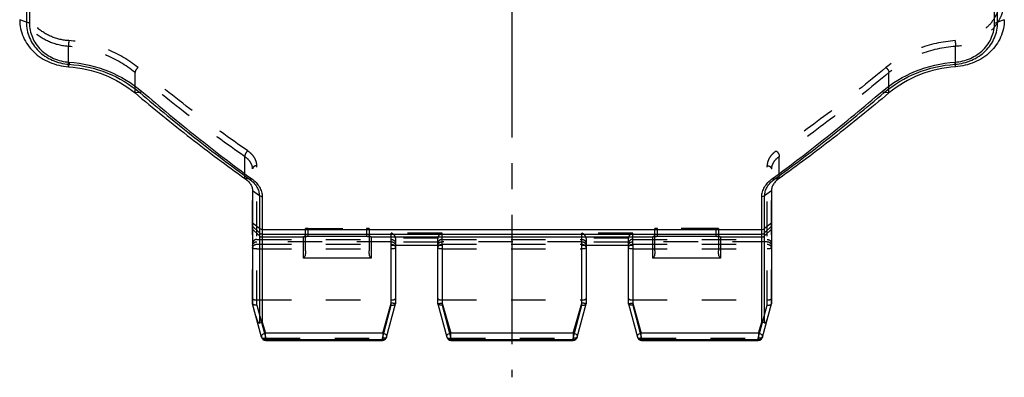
# Model space of a CAD drawing. Header units: millimetres. Extents: x 0 to 1000, y 0 to 1000.
# Tile 1 of 5: x 407 to 593, y 347 to 414. Entities that reach past the tile are written whole.
import ezdxf

# ---------------------------------------------------------------- set-up
doc = ezdxf.new("R2010")
doc.units = ezdxf.units.MM
doc.header["$LTSCALE"] = 65.185185
doc.linetypes.add('CENTER', pattern=[0.6, 0.375, -0.075, 0.075, -0.075])
doc.linetypes.add('HIDDEN', pattern=[0.2, 0.1, -0.1])
for name, color, linetype in [('ACHSEN_S', 7, 'CONTINUOUS'), ('FASEN', 7, 'CONTINUOUS'), ('KONST.EL_MIT_GEO', 7, 'CONTINUOUS')]:
    doc.layers.add(name, color=color, linetype=linetype)

msp = doc.modelspace()

# ---------------------------------------------------------------- linework, layer by layer
at = {"layer": 'ACHSEN_S', "color": 40, "linetype": 'CENTER'}
msp.add_line((500, 651.26), (500, 346.76), dxfattribs=at)
at = {"layer": 'FASEN', "color": 7, "linetype": 'Continuous'}
for p, q in [((451, 382.06), (451, 360.67)), ((549, 382.06), (549, 360.67))]:
    msp.add_line(p, q, dxfattribs=at)
for points, knots in [([(407, 414.42), (407, 413.86), (407.12, 412.72), (407.64, 411.09), (408.48, 409.59), (410.02, 407.81), (412.59, 406.16), (414.99, 405.6), (416.22, 405.52)], [0, 0, 0, 0, 0.1206, 0.241056, 0.362387, 0.485735, 0.738763, 1, 1, 1, 1]), ([(593, 414.42), (593, 413.86), (592.88, 412.72), (592.36, 411.09), (591.52, 409.59), (589.98, 407.81), (587.41, 406.16), (585.01, 405.6), (583.78, 405.52)], [0, 0, 0, 0, 0.120594, 0.241052, 0.362381, 0.485727, 0.738746, 1, 1, 1, 1]), ([(416.22, 405.52), (418.53, 405.36), (423.06, 404.34), (427.07, 401.99), (428.79, 400.55)], [0, 0, 0, 0, 0.509498, 1, 1, 1, 1]), ([(583.78, 405.52), (581.47, 405.36), (576.94, 404.34), (572.93, 401.99), (571.21, 400.55)], [0, 0, 0, 0, 0.509522, 1, 1, 1, 1]), ([(428.79, 400.55), (432.25, 397.65), (439.07, 392.12), (446.08, 386.85), (449.54, 384.38)], [0, 0, 0, 0, 0.515662, 1, 1, 1, 1]), ([(571.21, 400.55), (567.75, 397.65), (560.93, 392.12), (553.92, 386.85), (550.46, 384.38)], [0, 0, 0, 0, 0.515666, 1, 1, 1, 1]), ([(449.54, 384.38), (449.76, 384.22), (450.17, 383.89), (450.64, 383.32), (450.93, 382.7), (451, 382.27), (451, 382.06)], [0, 0, 0, 0, 0.28917, 0.548786, 0.782936, 1, 1, 1, 1]), ([(550.46, 384.38), (550.24, 384.22), (549.83, 383.89), (549.36, 383.32), (549.07, 382.7), (549, 382.27), (549, 382.06)], [0, 0, 0, 0, 0.28917, 0.548786, 0.782935, 1, 1, 1, 1])]:
    msp.add_open_spline(points, degree=3, knots=knots, dxfattribs=at)
at = {"layer": 'KONST.EL_MIT_GEO', "color": 7, "linetype": 'Continuous'}
for p, q in [((408.27, 486.61), (408.27, 413.92)), ((408.83, 486.7), (408.83, 413.82)), ((591.17, 413.82), (591.17, 486.7)), ((591.73, 413.92), (591.73, 486.61)), ((408.27, 413.92), (407, 414.42)), ((593, 414.42), (591.73, 413.92)), ((416.31, 405.99), (416.22, 405.52)), ((583.78, 405.52), (583.69, 405.99)), ((429.68, 400.64), (428.79, 400.55)), ((571.21, 400.55), (570.32, 400.64)), ((450.44, 384.23), (449.54, 384.38)), ((550.46, 384.38), (549.56, 384.23)), ((452.27, 381.1), (451, 382.06)), ((549, 382.06), (547.73, 381.1)), ((452.27, 381.1), (452.27, 357.05)), ((452.83, 380.93), (452.83, 357.2)), ((547.17, 357.2), (547.17, 380.93)), ((547.73, 357.05), (547.73, 381.1)), ((452.27, 374.89), (451, 375.95)), ((549, 375.95), (547.73, 374.89)), ((452.27, 374.1), (451, 375.37)), ((452.27, 373.54), (451, 374.8)), ((452.83, 374.7), (547.17, 374.7)), ((452.83, 373.87), (547.17, 373.87)), ((549, 375.37), (547.73, 374.1)), ((549, 374.8), (547.73, 373.54)), ((452.83, 373.31), (460.6, 373.31)), ((460.6, 369.33), (460.6, 373.36)), ((461, 370.71), (461, 373.42)), ((461.44, 373.44), (472.5, 373.44)), ((461.5, 373.44), (461.5, 373.44)), ((472.5, 373.44), (472.5, 373.44)), ((473, 373.42), (473, 370.71)), ((473.4, 373.36), (473.4, 369.33)), ((473.4, 373.31), (526.6, 373.31)), ((526.6, 369.33), (526.6, 373.36)), ((527, 370.71), (527, 373.42)), ((527.44, 373.44), (538.5, 373.44)), ((527.5, 373.44), (527.5, 373.44)), ((538.5, 373.44), (538.5, 373.44)), ((539, 373.42), (539, 370.71)), ((539.4, 373.36), (539.4, 369.33)), ((539.4, 373.31), (547.17, 373.31)), ((477.2, 371.75), (486.8, 371.75)), ((477.2, 360.81), (477.2, 371.75)), ((478, 371.75), (478, 360.67)), ((486, 360.67), (486, 371.75)), ((486.8, 371.75), (486.8, 360.81)), ((513.2, 371.75), (522.8, 371.75)), ((513.2, 360.81), (513.2, 371.75)), ((514, 371.75), (514, 360.67)), ((522, 360.67), (522, 371.75)), ((522.8, 371.75), (522.8, 360.81)), ((473.4, 369.33), (460.6, 369.33)), ((539.4, 369.33), (526.6, 369.33)), ((452.7, 354.33), (451, 360.67)), ((475.57, 355.1), (477.2, 360.81)), ((476.3, 354.33), (478, 360.67)), ((486, 360.67), (487.7, 354.33)), ((486.8, 360.81), (488.43, 355.1)), ((511.57, 355.1), (513.2, 360.81)), ((512.3, 354.33), (514, 360.67)), ((522, 360.67), (523.7, 354.33)), ((522.8, 360.81), (524.43, 355.1)), ((547.3, 354.33), (549, 360.67)), ((452.83, 357.2), (453.07, 356.38)), ((546.57, 355.1), (547.17, 357.2)), ((453.07, 356.38), (453.43, 355.1)), ((475.57, 355.1), (453.43, 355.1)), ((453.43, 353.88), (453.43, 355.1)), ((475.57, 353.88), (453.43, 353.88)), ((453.43, 353.88), (453.47, 353.74)), ((453.47, 353.74), (475.53, 353.74)), ((453.47, 353.74), (453.47, 353.74)), ((475.53, 353.74), (475.57, 353.88)), ((475.53, 353.74), (475.53, 353.74)), ((475.57, 355.1), (475.57, 353.88)), ((511.57, 355.1), (488.43, 355.1)), ((488.43, 353.88), (488.43, 355.1)), ((511.57, 353.88), (488.43, 353.88)), ((488.43, 353.88), (488.47, 353.74)), ((488.47, 353.74), (511.53, 353.74)), ((488.47, 353.74), (488.47, 353.74)), ((511.53, 353.74), (511.57, 353.88)), ((511.53, 353.74), (511.53, 353.74)), ((511.57, 355.1), (511.57, 353.88)), ((546.57, 355.1), (524.43, 355.1)), ((524.43, 353.88), (524.43, 355.1)), ((546.57, 353.88), (524.43, 353.88)), ((524.43, 353.88), (524.47, 353.74)), ((524.47, 353.74), (546.53, 353.74)), ((524.47, 353.74), (524.47, 353.74)), ((546.53, 353.74), (546.57, 353.88)), ((546.53, 353.74), (546.53, 353.74)), ((546.57, 355.1), (546.57, 353.88))]:
    msp.add_line(p, q, dxfattribs=at)
at = {"layer": 'KONST.EL_MIT_GEO', "color": 8, "linetype": 'HIDDEN'}
for p, q in [((416.22, 405.52), (416.22, 409.36)), ((583.78, 405.52), (583.78, 409.36)), ((428.79, 400.55), (428.79, 404.42)), ((571.21, 400.55), (571.21, 404.42)), ((449.54, 384.38), (449.54, 388.49)), ((550.46, 384.38), (550.46, 388.49)), ((451, 360.67), (451, 386.18)), ((451.8, 360.44), (451.8, 386.8)), ((548.2, 360.44), (548.2, 386.8)), ((549, 360.67), (549, 386.18)), ((461, 373.42), (461, 374.89)), ((461.5, 374.9), (472.5, 374.9)), ((461.5, 373.44), (461.5, 374.9)), ((472.5, 374.9), (472.5, 373.44)), ((473, 374.89), (473, 373.42)), ((486.8, 374.03), (477.2, 374.03)), ((477.2, 371.75), (477.2, 374.03)), ((486.8, 371.75), (486.8, 374.03)), ((522.8, 374.03), (513.2, 374.03)), ((513.2, 371.75), (513.2, 374.03)), ((522.8, 371.75), (522.8, 374.03)), ((527, 373.42), (527, 374.89)), ((538.5, 374.9), (527.5, 374.9)), ((527.5, 373.44), (527.5, 374.9)), ((538.5, 374.9), (538.5, 373.44)), ((539, 374.89), (539, 373.42)), ((451.8, 372.85), (477.2, 372.85)), ((477.2, 372.41), (451.8, 372.41)), ((461.5, 373.84), (472.5, 373.84)), ((486, 373.07), (478, 373.07)), ((478, 373.01), (478, 371.75)), ((486, 372.34), (478, 372.34)), ((486, 371.75), (486, 373.01)), ((486.8, 372.85), (513.2, 372.85)), ((513.2, 372.41), (486.8, 372.41)), ((522, 373.07), (514, 373.07)), ((514, 373.01), (514, 371.75)), ((522, 372.34), (514, 372.34)), ((522, 371.75), (522, 373.01)), ((522.8, 372.85), (548.2, 372.85)), ((548.2, 372.41), (522.8, 372.41)), ((527.5, 373.84), (538.5, 373.84)), ((451.8, 371.94), (477.2, 371.94)), ((451.8, 371.04), (477.2, 371.04)), ((486.8, 371.94), (513.2, 371.94)), ((486.8, 371.04), (513.2, 371.04)), ((522.8, 371.94), (548.2, 371.94)), ((522.8, 371.04), (548.2, 371.04)), ((451.8, 361.4), (477.2, 361.4)), ((486.8, 361.4), (513.2, 361.4)), ((522.8, 361.4), (548.2, 361.4)), ((451.8, 360.44), (453.47, 354.2)), ((475.53, 354.2), (477.2, 360.44)), ((477.2, 360.44), (477.2, 360.81)), ((486.8, 360.81), (486.8, 360.44)), ((486.8, 360.44), (488.47, 354.2)), ((511.53, 354.2), (513.2, 360.44)), ((513.2, 360.44), (513.2, 360.81)), ((522.8, 360.81), (522.8, 360.44)), ((522.8, 360.44), (524.47, 354.2)), ((546.53, 354.2), (548.2, 360.44)), ((453.47, 354.2), (475.53, 354.2)), ((453.47, 353.74), (453.47, 354.2)), ((475.53, 353.74), (475.53, 354.2)), ((488.47, 354.2), (511.53, 354.2)), ((488.47, 353.74), (488.47, 354.2)), ((511.53, 353.74), (511.53, 354.2)), ((524.47, 354.2), (546.53, 354.2)), ((524.47, 353.74), (524.47, 354.2)), ((546.53, 353.74), (546.53, 354.2))]:
    msp.add_line(p, q, dxfattribs=at)
at = {"layer": 'KONST.EL_MIT_GEO', "color": 7, "linetype": 'Continuous'}
for points in [[(460.76, 373.4), (460.76, 373.4), (460.75, 373.4), (460.75, 373.4), (460.75, 373.4), (460.75, 373.4), (460.76, 373.4), (460.76, 373.4), (460.77, 373.4), (460.79, 373.4), (460.8, 373.4), (460.82, 373.41), (460.83, 373.41), (460.85, 373.41), (460.87, 373.41), (460.89, 373.41), (460.92, 373.42), (460.94, 373.42), (460.97, 373.42), (461, 373.42), (461.03, 373.42), (461.06, 373.43), (461.09, 373.43), (461.13, 373.43), (461.16, 373.43), (461.2, 373.43), (461.24, 373.43), (461.27, 373.43)], [(461.27, 373.43), (461.35, 373.44), (461.4, 373.44), (461.44, 373.44)], [(472.5, 373.44), (472.54, 373.44), (472.58, 373.44), (472.63, 373.44)], [(472.63, 373.44), (472.71, 373.43), (472.75, 373.43), (472.79, 373.43), (472.82, 373.43), (472.86, 373.43), (472.89, 373.43), (472.93, 373.43), (472.96, 373.42), (472.99, 373.42), (473.02, 373.42), (473.05, 373.42), (473.07, 373.42), (473.1, 373.42), (473.12, 373.41), (473.14, 373.41), (473.16, 373.41), (473.18, 373.41), (473.19, 373.41), (473.21, 373.4), (473.22, 373.4), (473.23, 373.4), (473.24, 373.4), (473.25, 373.4), (473.25, 373.4), (473.25, 373.4)], [(526.76, 373.4), (526.76, 373.4), (526.75, 373.4), (526.75, 373.4), (526.75, 373.4), (526.75, 373.4), (526.76, 373.4), (526.76, 373.4), (526.77, 373.4), (526.79, 373.4), (526.8, 373.4), (526.82, 373.41), (526.83, 373.41), (526.85, 373.41), (526.87, 373.41), (526.89, 373.41), (526.92, 373.42), (526.94, 373.42), (526.97, 373.42), (527, 373.42), (527.03, 373.42), (527.06, 373.43), (527.09, 373.43), (527.13, 373.43), (527.16, 373.43), (527.2, 373.43), (527.24, 373.43), (527.27, 373.43)], [(527.27, 373.43), (527.35, 373.44), (527.4, 373.44), (527.44, 373.44)], [(538.5, 373.44), (538.54, 373.44), (538.58, 373.44), (538.63, 373.44)], [(538.63, 373.44), (538.71, 373.43), (538.75, 373.43), (538.79, 373.43), (538.82, 373.43), (538.86, 373.43), (538.89, 373.43), (538.93, 373.43), (538.96, 373.42), (538.99, 373.42), (539.02, 373.42), (539.05, 373.42), (539.07, 373.42), (539.1, 373.42), (539.12, 373.41), (539.14, 373.41), (539.16, 373.41), (539.18, 373.41), (539.19, 373.41), (539.21, 373.4), (539.22, 373.4), (539.23, 373.4), (539.24, 373.4), (539.25, 373.4), (539.25, 373.4), (539.25, 373.4)]]:
    msp.add_lwpolyline(points, dxfattribs=at)
at = {"layer": 'KONST.EL_MIT_GEO', "color": 8, "linetype": 'HIDDEN'}
for points in [[(461, 373.76), (461, 373.75), (461, 373.72), (460.99, 373.68), (460.99, 373.65), (460.98, 373.62), (460.96, 373.59), (460.95, 373.56), (460.93, 373.54), (460.92, 373.52), (460.9, 373.49), (460.88, 373.48), (460.86, 373.46), (460.84, 373.44), (460.82, 373.43), (460.81, 373.42), (460.79, 373.41), (460.77, 373.41), (460.76, 373.4), (460.76, 373.4)], [(473.25, 373.4), (473.25, 373.4), (473.25, 373.4), (473.25, 373.4), (473.24, 373.4), (473.24, 373.4), (473.23, 373.41), (473.21, 373.41), (473.2, 373.42), (473.18, 373.43), (473.16, 373.44), (473.14, 373.46), (473.12, 373.48), (473.1, 373.5), (473.08, 373.52), (473.06, 373.55), (473.05, 373.57), (473.03, 373.6), (473.02, 373.64), (473.01, 373.67), (473, 373.7), (473, 373.74), (473, 373.76)], [(527, 373.76), (527, 373.75), (527, 373.72), (526.99, 373.68), (526.99, 373.65), (526.98, 373.62), (526.96, 373.59), (526.95, 373.56), (526.93, 373.54), (526.92, 373.52), (526.9, 373.49), (526.88, 373.48), (526.86, 373.46), (526.84, 373.44), (526.82, 373.43), (526.81, 373.42), (526.79, 373.41), (526.77, 373.41), (526.76, 373.4), (526.76, 373.4)], [(539.25, 373.4), (539.25, 373.4), (539.25, 373.4), (539.25, 373.4), (539.24, 373.4), (539.24, 373.4), (539.23, 373.41), (539.21, 373.41), (539.2, 373.42), (539.18, 373.43), (539.16, 373.44), (539.14, 373.46), (539.12, 373.48), (539.1, 373.5), (539.08, 373.52), (539.06, 373.55), (539.05, 373.57), (539.03, 373.6), (539.02, 373.64), (539.01, 373.67), (539, 373.7), (539, 373.74), (539, 373.76)]]:
    msp.add_lwpolyline(points, dxfattribs=at)
at = {"layer": 'KONST.EL_MIT_GEO', "color": 7, "linetype": 'Continuous'}
for centre, radius, start, end in [((452.83, 374.67), 0.801, 225.133, 270.0212), ((547.17, 374.67), 0.801, 269.9788, 314.867), ((452.83, 374.11), 0.801, 225.133, 270.0212), ((547.17, 374.11), 0.801, 269.9788, 314.867), ((453.43, 354.68), 0.8, 195.016, 270.0295), ((453.47, 354.54), 0.8, 195.016, 270.0295), ((475.53, 354.54), 0.797, 269.9749, 344.9925), ((475.57, 354.68), 0.8, 269.9723, 344.962), ((488.43, 354.68), 0.8, 195.016, 270.0295), ((488.47, 354.54), 0.8, 195.016, 270.0295), ((511.53, 354.54), 0.797, 269.9749, 344.9925), ((511.57, 354.68), 0.8, 269.9723, 344.962), ((524.43, 354.68), 0.8, 195.016, 270.0295), ((524.47, 354.54), 0.8, 195.016, 270.0295), ((546.53, 354.54), 0.797, 269.9749, 344.9925), ((546.57, 354.68), 0.8, 269.9723, 344.962)]:
    msp.add_arc(centre, radius, start, end, dxfattribs=at)
at = {"layer": 'KONST.EL_MIT_GEO', "color": 8, "linetype": 'HIDDEN'}
for centre, radius, start, end in [((460.6, 373.76), 0.396, 353.9425, 359.987), ((477.25, 373.01), 0.751, 0.0012, 4.6336), ((486.75, 373.01), 0.751, 175.3664, 179.9988), ((513.25, 373.01), 0.751, 0.0012, 4.6336), ((522.75, 373.01), 0.751, 175.3664, 179.9988), ((526.6, 373.76), 0.396, 353.9425, 359.987)]:
    msp.add_arc(centre, radius, start, end, dxfattribs=at)
for points, knots in [([(416.28, 410.45), (415.16, 410.52), (412.95, 411.02), (410.58, 412.53), (409.17, 414.16), (408.39, 415.54), (407.91, 417.04), (407.8, 418.09), (407.8, 418.61)], [0, 0, 0, 0, 0.260803, 0.513274, 0.636521, 0.758104, 0.878932, 1, 1, 1, 1]), ([(592.2, 418.61), (592.2, 418.09), (592.09, 417.04), (591.61, 415.54), (590.83, 414.16), (589.42, 412.53), (587.05, 411.02), (584.84, 410.52), (583.72, 410.45)], [0, 0, 0, 0, 0.121068, 0.241896, 0.363479, 0.486726, 0.739197, 1, 1, 1, 1]), ([(416.22, 409.36), (414.99, 409.45), (412.59, 410), (410.01, 411.66), (408.48, 413.44), (407.63, 414.95), (407.11, 416.59), (407, 417.73), (407, 418.3)], [0, 0, 0, 0, 0.261178, 0.513803, 0.63703, 0.758522, 0.879181, 1, 1, 1, 1]), ([(593, 418.3), (593, 417.73), (592.89, 416.59), (592.37, 414.95), (591.52, 413.44), (589.99, 411.66), (587.41, 410), (585.01, 409.45), (583.78, 409.36)], [0, 0, 0, 0, 0.120819, 0.241478, 0.36297, 0.486197, 0.738822, 1, 1, 1, 1]), ([(416.28, 410.45), (416.26, 410.25), (416.24, 409.88), (416.22, 409.52), (416.22, 409.36)], [0, 0, 0, 0, 0.556378, 1, 1, 1, 1]), ([(428.79, 404.42), (427.07, 405.85), (423.06, 408.19), (418.54, 409.2), (416.22, 409.36)], [0, 0, 0, 0, 0.489748, 1, 1, 1, 1]), ([(429.35, 405.36), (427.57, 406.83), (423.39, 409.25), (418.69, 410.28), (416.28, 410.45)], [0, 0, 0, 0, 0.489932, 1, 1, 1, 1]), ([(583.72, 410.45), (581.31, 410.28), (576.61, 409.25), (572.43, 406.83), (570.65, 405.36)], [0, 0, 0, 0, 0.510068, 1, 1, 1, 1]), ([(583.78, 409.36), (581.46, 409.2), (576.94, 408.19), (572.93, 405.85), (571.21, 404.42)], [0, 0, 0, 0, 0.510252, 1, 1, 1, 1]), ([(583.72, 410.45), (583.74, 410.25), (583.76, 409.88), (583.78, 409.52), (583.78, 409.36)], [0, 0, 0, 0, 0.556377, 1, 1, 1, 1]), ([(429.35, 405.36), (429.19, 405.22), (428.99, 404.99), (428.82, 404.66), (428.78, 404.49), (428.79, 404.42)], [0, 0, 0, 0, 0.563514, 0.813275, 1, 1, 1, 1]), ([(449.54, 388.49), (446.04, 390.93), (439.02, 396.11), (432.21, 401.57), (428.79, 404.42)], [0, 0, 0, 0, 0.488621, 1, 1, 1, 1]), ([(450.1, 389.58), (446.61, 392), (439.58, 397.12), (432.78, 402.53), (429.35, 405.36)], [0, 0, 0, 0, 0.488753, 1, 1, 1, 1]), ([(570.65, 405.36), (567.22, 402.53), (560.42, 397.12), (553.39, 392), (549.9, 389.58)], [0, 0, 0, 0, 0.511247, 1, 1, 1, 1]), ([(571.21, 404.42), (567.79, 401.57), (560.98, 396.11), (553.96, 390.93), (550.46, 388.49)], [0, 0, 0, 0, 0.511379, 1, 1, 1, 1]), ([(570.65, 405.36), (570.81, 405.22), (571.01, 404.99), (571.18, 404.66), (571.22, 404.49), (571.21, 404.42)], [0, 0, 0, 0, 0.563514, 0.813275, 1, 1, 1, 1]), ([(450.1, 389.58), (450.01, 389.52), (449.83, 389.37), (449.64, 389.08), (449.52, 388.78), (449.51, 388.58), (449.54, 388.49)], [0, 0, 0, 0, 0.258961, 0.535888, 0.792719, 1, 1, 1, 1]), ([(451.8, 386.8), (451.8, 387.05), (451.72, 387.57), (451.38, 388.31), (450.84, 389.01), (450.36, 389.4), (450.1, 389.58)], [0, 0, 0, 0, 0.22217, 0.458656, 0.716799, 1, 1, 1, 1]), ([(549.9, 389.58), (549.64, 389.4), (549.16, 389.01), (548.62, 388.31), (548.28, 387.57), (548.2, 387.05), (548.2, 386.8)], [0, 0, 0, 0, 0.283203, 0.541345, 0.77783, 1, 1, 1, 1]), ([(549.9, 389.58), (549.99, 389.52), (550.17, 389.37), (550.36, 389.08), (550.48, 388.78), (550.49, 388.58), (550.46, 388.49)], [0, 0, 0, 0, 0.25896, 0.535888, 0.792719, 1, 1, 1, 1]), ([(451, 386.18), (451, 386.38), (450.93, 386.81), (450.64, 387.43), (450.17, 388.01), (449.76, 388.34), (449.54, 388.49)], [0, 0, 0, 0, 0.217838, 0.452185, 0.711512, 1, 1, 1, 1]), ([(550.46, 388.49), (550.24, 388.34), (549.83, 388.01), (549.36, 387.43), (549.07, 386.81), (549, 386.38), (549, 386.18)], [0, 0, 0, 0, 0.288489, 0.547816, 0.782163, 1, 1, 1, 1]), ([(451.8, 386.8), (451.7, 386.8), (451.49, 386.77), (451.23, 386.64), (451.05, 386.43), (451, 386.26), (451, 386.18)], [0, 0, 0, 0, 0.277289, 0.539419, 0.778546, 1, 1, 1, 1]), ([(548.2, 386.8), (548.3, 386.8), (548.51, 386.77), (548.77, 386.64), (548.95, 386.43), (549, 386.26), (549, 386.18)], [0, 0, 0, 0, 0.277289, 0.539419, 0.778546, 1, 1, 1, 1]), ([(461.5, 374.9), (461.44, 374.9), (461.34, 374.9), (461.23, 374.9), (461.15, 374.9), (461.09, 374.9), (461.04, 374.9), (461.02, 374.89), (461, 374.89), (461, 374.89)], [0, 0, 0, 0, 0.381838, 0.554294, 0.705508, 0.82959, 0.921839, 0.97894, 1, 1, 1, 1]), ([(473, 374.89), (473, 374.89), (472.98, 374.89), (472.96, 374.9), (472.91, 374.9), (472.85, 374.9), (472.77, 374.9), (472.66, 374.9), (472.56, 374.9), (472.5, 374.9)], [0, 0, 0, 0, 0.02106, 0.078161, 0.17041, 0.294492, 0.445706, 0.618162, 1, 1, 1, 1]), ([(478, 373.07), (477.98, 373.31), (477.76, 373.72), (477.39, 373.97), (477.2, 374.03)], [0, 0, 0, 0, 0.539312, 1, 1, 1, 1]), ([(486, 373.07), (486.02, 373.31), (486.24, 373.72), (486.61, 373.97), (486.8, 374.03)], [0, 0, 0, 0, 0.539312, 1, 1, 1, 1]), ([(514, 373.07), (513.98, 373.31), (513.76, 373.72), (513.39, 373.97), (513.2, 374.03)], [0, 0, 0, 0, 0.539312, 1, 1, 1, 1]), ([(522, 373.07), (522.02, 373.31), (522.24, 373.72), (522.61, 373.97), (522.8, 374.03)], [0, 0, 0, 0, 0.539312, 1, 1, 1, 1]), ([(527.5, 374.9), (527.44, 374.9), (527.34, 374.9), (527.23, 374.9), (527.15, 374.9), (527.09, 374.9), (527.04, 374.9), (527.02, 374.89), (527, 374.89), (527, 374.89)], [0, 0, 0, 0, 0.381838, 0.554294, 0.705508, 0.82959, 0.921839, 0.97894, 1, 1, 1, 1]), ([(539, 374.89), (539, 374.89), (538.98, 374.89), (538.96, 374.9), (538.91, 374.9), (538.85, 374.9), (538.77, 374.9), (538.66, 374.9), (538.56, 374.9), (538.5, 374.9)], [0, 0, 0, 0, 0.02106, 0.078161, 0.17041, 0.294492, 0.445706, 0.618162, 1, 1, 1, 1]), ([(451.8, 372.85), (451.7, 372.85), (451.49, 372.81), (451.22, 372.64), (451.04, 372.39), (451, 372.19), (451, 372.09)], [0, 0, 0, 0, 0.25523, 0.507401, 0.755238, 1, 1, 1, 1]), ([(451, 371.67), (451, 371.77), (451.04, 371.96), (451.22, 372.21), (451.49, 372.37), (451.7, 372.41), (451.8, 372.41)], [0, 0, 0, 0, 0.239942, 0.485821, 0.740002, 1, 1, 1, 1]), ([(461, 373.76), (461, 373.77), (461.07, 373.8), (461.16, 373.82), (461.32, 373.83), (461.44, 373.84), (461.5, 373.84)], [0, 0, 0, 0, 0.093538, 0.30871, 0.625915, 1, 1, 1, 1]), ([(472.5, 373.84), (472.56, 373.84), (472.68, 373.83), (472.84, 373.82), (472.93, 373.8), (473, 373.77), (473, 373.76)], [0, 0, 0, 0, 0.374081, 0.691284, 0.906457, 1, 1, 1, 1]), ([(477.2, 372.85), (477.3, 372.85), (477.51, 372.81), (477.78, 372.64), (477.96, 372.39), (478, 372.19), (478, 372.09)], [0, 0, 0, 0, 0.25523, 0.507401, 0.755238, 1, 1, 1, 1]), ([(477.2, 372.41), (477.3, 372.41), (477.51, 372.37), (477.78, 372.21), (477.96, 371.96), (478, 371.77), (478, 371.67)], [0, 0, 0, 0, 0.259998, 0.514179, 0.760058, 1, 1, 1, 1]), ([(486.8, 372.85), (486.7, 372.85), (486.49, 372.81), (486.22, 372.64), (486.04, 372.39), (486, 372.19), (486, 372.09)], [0, 0, 0, 0, 0.25523, 0.507401, 0.755238, 1, 1, 1, 1]), ([(486, 371.67), (486, 371.77), (486.04, 371.96), (486.22, 372.21), (486.49, 372.37), (486.7, 372.41), (486.8, 372.41)], [0, 0, 0, 0, 0.239942, 0.485821, 0.740002, 1, 1, 1, 1]), ([(513.2, 372.85), (513.3, 372.85), (513.51, 372.81), (513.78, 372.64), (513.96, 372.39), (514, 372.19), (514, 372.09)], [0, 0, 0, 0, 0.25523, 0.507401, 0.755238, 1, 1, 1, 1]), ([(513.2, 372.41), (513.3, 372.41), (513.51, 372.37), (513.78, 372.21), (513.96, 371.96), (514, 371.77), (514, 371.67)], [0, 0, 0, 0, 0.259998, 0.514179, 0.760058, 1, 1, 1, 1]), ([(522.8, 372.85), (522.7, 372.85), (522.49, 372.81), (522.22, 372.64), (522.04, 372.39), (522, 372.19), (522, 372.09)], [0, 0, 0, 0, 0.25523, 0.507401, 0.755238, 1, 1, 1, 1]), ([(522, 371.67), (522, 371.77), (522.04, 371.96), (522.22, 372.21), (522.49, 372.37), (522.7, 372.41), (522.8, 372.41)], [0, 0, 0, 0, 0.239942, 0.485821, 0.740002, 1, 1, 1, 1]), ([(527, 373.76), (527, 373.77), (527.07, 373.8), (527.16, 373.82), (527.32, 373.83), (527.44, 373.84), (527.5, 373.84)], [0, 0, 0, 0, 0.093538, 0.30871, 0.625915, 1, 1, 1, 1]), ([(538.5, 373.84), (538.56, 373.84), (538.68, 373.83), (538.84, 373.82), (538.93, 373.8), (539, 373.77), (539, 373.76)], [0, 0, 0, 0, 0.374081, 0.691284, 0.906457, 1, 1, 1, 1]), ([(548.2, 372.85), (548.3, 372.85), (548.51, 372.81), (548.78, 372.64), (548.96, 372.39), (549, 372.19), (549, 372.09)], [0, 0, 0, 0, 0.25523, 0.507401, 0.755238, 1, 1, 1, 1]), ([(548.2, 372.41), (548.3, 372.41), (548.51, 372.37), (548.78, 372.21), (548.96, 371.96), (549, 371.77), (549, 371.67)], [0, 0, 0, 0, 0.259998, 0.514179, 0.760058, 1, 1, 1, 1]), ([(451, 371.25), (451, 371.34), (451.04, 371.52), (451.29, 371.84), (451.6, 371.94), (451.8, 371.94)], [0, 0, 0, 0, 0.235158, 0.48053, 1, 1, 1, 1]), ([(451.8, 371.04), (451.7, 371.04), (451.51, 371.05), (451.29, 371.08), (451.14, 371.13), (451.06, 371.16), (451, 371.21), (451, 371.25)], [0, 0, 0, 0, 0.358001, 0.665558, 0.787379, 0.883288, 1, 1, 1, 1]), ([(477.2, 371.94), (477.4, 371.94), (477.71, 371.84), (477.96, 371.52), (478, 371.34), (478, 371.25)], [0, 0, 0, 0, 0.519472, 0.764843, 1, 1, 1, 1]), ([(477.2, 371.75), (477.33, 371.75), (477.54, 371.76), (477.77, 371.78), (477.89, 371.8), (477.95, 371.81), (477.98, 371.82), (478, 371.83), (478, 371.84)], [0, 0, 0, 0, 0.471143, 0.769423, 0.866935, 0.936102, 0.979319, 1, 1, 1, 1]), ([(478, 371.25), (478, 371.21), (477.94, 371.16), (477.86, 371.13), (477.71, 371.08), (477.49, 371.05), (477.3, 371.04), (477.2, 371.04)], [0, 0, 0, 0, 0.116709, 0.212616, 0.334436, 0.641991, 1, 1, 1, 1]), ([(486, 371.25), (486, 371.34), (486.04, 371.52), (486.29, 371.84), (486.6, 371.94), (486.8, 371.94)], [0, 0, 0, 0, 0.235158, 0.48053, 1, 1, 1, 1]), ([(486, 371.84), (486, 371.83), (486.02, 371.82), (486.05, 371.81), (486.11, 371.8), (486.23, 371.78), (486.46, 371.76), (486.67, 371.75), (486.8, 371.75)], [0, 0, 0, 0, 0.020681, 0.063898, 0.133065, 0.230577, 0.528858, 1, 1, 1, 1]), ([(486.8, 371.04), (486.7, 371.04), (486.51, 371.05), (486.29, 371.08), (486.14, 371.13), (486.06, 371.16), (486, 371.21), (486, 371.25)], [0, 0, 0, 0, 0.358001, 0.665558, 0.787379, 0.883288, 1, 1, 1, 1]), ([(513.2, 371.94), (513.4, 371.94), (513.71, 371.84), (513.96, 371.52), (514, 371.34), (514, 371.25)], [0, 0, 0, 0, 0.519472, 0.764843, 1, 1, 1, 1]), ([(513.2, 371.75), (513.33, 371.75), (513.54, 371.76), (513.77, 371.78), (513.89, 371.8), (513.95, 371.81), (513.98, 371.82), (514, 371.83), (514, 371.84)], [0, 0, 0, 0, 0.471143, 0.769423, 0.866935, 0.936102, 0.979319, 1, 1, 1, 1]), ([(514, 371.25), (514, 371.21), (513.94, 371.16), (513.86, 371.13), (513.71, 371.08), (513.49, 371.05), (513.3, 371.04), (513.2, 371.04)], [0, 0, 0, 0, 0.116709, 0.212616, 0.334436, 0.641991, 1, 1, 1, 1]), ([(522, 371.25), (522, 371.34), (522.04, 371.52), (522.29, 371.84), (522.6, 371.94), (522.8, 371.94)], [0, 0, 0, 0, 0.235158, 0.48053, 1, 1, 1, 1]), ([(522, 371.84), (522, 371.83), (522.02, 371.82), (522.05, 371.81), (522.11, 371.8), (522.23, 371.78), (522.46, 371.76), (522.67, 371.75), (522.8, 371.75)], [0, 0, 0, 0, 0.020681, 0.063898, 0.133065, 0.230577, 0.528858, 1, 1, 1, 1]), ([(522.8, 371.04), (522.7, 371.04), (522.51, 371.05), (522.29, 371.08), (522.14, 371.13), (522.06, 371.16), (522, 371.21), (522, 371.25)], [0, 0, 0, 0, 0.358001, 0.665558, 0.787379, 0.883288, 1, 1, 1, 1]), ([(548.2, 371.94), (548.4, 371.94), (548.71, 371.84), (548.96, 371.52), (549, 371.34), (549, 371.25)], [0, 0, 0, 0, 0.519472, 0.764843, 1, 1, 1, 1]), ([(549, 371.25), (549, 371.21), (548.94, 371.16), (548.86, 371.13), (548.71, 371.08), (548.49, 371.05), (548.3, 371.04), (548.2, 371.04)], [0, 0, 0, 0, 0.116709, 0.212616, 0.334436, 0.641991, 1, 1, 1, 1]), ([(451, 361.67), (451, 361.63), (451.05, 361.57), (451.14, 361.51), (451.28, 361.45), (451.51, 361.41), (451.7, 361.4), (451.8, 361.4)], [0, 0, 0, 0, 0.136162, 0.23464, 0.355618, 0.654745, 1, 1, 1, 1]), ([(477.2, 361.4), (477.3, 361.4), (477.49, 361.41), (477.72, 361.45), (477.86, 361.51), (477.95, 361.57), (478, 361.63), (478, 361.67)], [0, 0, 0, 0, 0.345255, 0.644382, 0.76536, 0.863838, 1, 1, 1, 1]), ([(486, 361.67), (486, 361.63), (486.05, 361.57), (486.14, 361.51), (486.28, 361.45), (486.51, 361.41), (486.7, 361.4), (486.8, 361.4)], [0, 0, 0, 0, 0.136162, 0.23464, 0.355618, 0.654745, 1, 1, 1, 1]), ([(513.2, 361.4), (513.3, 361.4), (513.49, 361.41), (513.72, 361.45), (513.86, 361.51), (513.95, 361.57), (514, 361.63), (514, 361.67)], [0, 0, 0, 0, 0.345255, 0.644382, 0.76536, 0.863838, 1, 1, 1, 1]), ([(522, 361.67), (522, 361.63), (522.05, 361.57), (522.14, 361.51), (522.28, 361.45), (522.51, 361.41), (522.7, 361.4), (522.8, 361.4)], [0, 0, 0, 0, 0.136162, 0.23464, 0.355618, 0.654745, 1, 1, 1, 1]), ([(548.2, 361.4), (548.3, 361.4), (548.49, 361.41), (548.72, 361.45), (548.86, 361.51), (548.95, 361.57), (549, 361.63), (549, 361.67)], [0, 0, 0, 0, 0.345255, 0.644382, 0.76536, 0.863838, 1, 1, 1, 1]), ([(451.8, 360.44), (451.71, 360.43), (451.53, 360.42), (451.28, 360.45), (451.1, 360.52), (451.02, 360.61), (451, 360.65)], [0, 0, 0, 0, 0.328564, 0.617377, 0.841433, 1, 1, 1, 1]), ([(477.2, 360.44), (477.29, 360.43), (477.47, 360.42), (477.72, 360.45), (477.9, 360.52), (477.98, 360.61), (478, 360.65)], [0, 0, 0, 0, 0.328564, 0.617377, 0.841433, 1, 1, 1, 1]), ([(486.8, 360.44), (486.71, 360.43), (486.53, 360.42), (486.28, 360.45), (486.1, 360.52), (486.02, 360.61), (486, 360.65)], [0, 0, 0, 0, 0.328564, 0.617377, 0.841433, 1, 1, 1, 1]), ([(513.2, 360.44), (513.29, 360.43), (513.47, 360.42), (513.72, 360.45), (513.9, 360.52), (513.98, 360.61), (514, 360.65)], [0, 0, 0, 0, 0.328564, 0.617377, 0.841433, 1, 1, 1, 1]), ([(522.8, 360.44), (522.71, 360.43), (522.53, 360.42), (522.28, 360.45), (522.1, 360.52), (522.02, 360.61), (522, 360.65)], [0, 0, 0, 0, 0.328564, 0.617377, 0.841433, 1, 1, 1, 1]), ([(548.2, 360.44), (548.29, 360.43), (548.47, 360.42), (548.72, 360.45), (548.9, 360.52), (548.98, 360.61), (549, 360.65)], [0, 0, 0, 0, 0.328564, 0.617377, 0.841433, 1, 1, 1, 1]), ([(452.7, 354.33), (452.72, 354.24), (452.94, 354.16), (453.2, 354.16), (453.38, 354.18), (453.47, 354.2)], [0, 0, 0, 0, 0.364773, 0.658562, 1, 1, 1, 1]), ([(476.3, 354.33), (476.28, 354.24), (476.06, 354.16), (475.8, 354.16), (475.62, 354.18), (475.53, 354.2)], [0, 0, 0, 0, 0.364773, 0.658562, 1, 1, 1, 1]), ([(487.7, 354.33), (487.72, 354.24), (487.94, 354.16), (488.2, 354.16), (488.38, 354.18), (488.47, 354.2)], [0, 0, 0, 0, 0.364773, 0.658562, 1, 1, 1, 1]), ([(512.3, 354.33), (512.28, 354.24), (512.06, 354.16), (511.8, 354.16), (511.62, 354.18), (511.53, 354.2)], [0, 0, 0, 0, 0.364773, 0.658562, 1, 1, 1, 1]), ([(523.7, 354.33), (523.72, 354.24), (523.94, 354.16), (524.2, 354.16), (524.38, 354.18), (524.47, 354.2)], [0, 0, 0, 0, 0.364773, 0.658562, 1, 1, 1, 1]), ([(547.3, 354.33), (547.28, 354.24), (547.06, 354.16), (546.8, 354.16), (546.62, 354.18), (546.53, 354.2)], [0, 0, 0, 0, 0.364773, 0.658562, 1, 1, 1, 1])]:
    msp.add_open_spline(points, degree=3, knots=knots, dxfattribs=at)
at = {"layer": 'KONST.EL_MIT_GEO', "color": 7, "linetype": 'Continuous'}
for points, knots in [([(408.83, 413.82), (408.78, 413.82), (408.59, 413.83), (408.4, 413.86), (408.27, 413.92)], [0, 0, 0, 0, 0.271649, 1, 1, 1, 1]), ([(408.27, 413.92), (408.27, 413.42), (408.36, 412.42), (408.81, 410.97), (409.54, 409.64), (410.87, 408.06), (413.12, 406.57), (415.24, 406.07), (416.31, 405.99)], [0, 0, 0, 0, 0.120677, 0.241312, 0.362843, 0.486128, 0.738831, 1, 1, 1, 1]), ([(408.83, 413.82), (408.83, 413.35), (408.93, 412.42), (409.35, 411.06), (410.03, 409.81), (411.27, 408.32), (413.37, 406.92), (415.35, 406.45), (416.36, 406.38)], [0, 0, 0, 0, 0.120791, 0.241536, 0.36314, 0.486444, 0.739035, 1, 1, 1, 1]), ([(583.64, 406.38), (584.65, 406.45), (586.63, 406.92), (588.73, 408.32), (589.97, 409.81), (590.65, 411.06), (591.07, 412.42), (591.17, 413.35), (591.17, 413.82)], [0, 0, 0, 0, 0.260965, 0.513555, 0.636858, 0.758462, 0.879208, 1, 1, 1, 1]), ([(583.69, 405.99), (584.76, 406.07), (586.88, 406.57), (589.13, 408.06), (590.46, 409.64), (591.19, 410.97), (591.64, 412.42), (591.73, 413.42), (591.73, 413.92)], [0, 0, 0, 0, 0.261169, 0.513871, 0.637156, 0.758687, 0.879323, 1, 1, 1, 1]), ([(591.17, 413.82), (591.22, 413.82), (591.41, 413.83), (591.6, 413.86), (591.73, 413.92)], [0, 0, 0, 0, 0.271522, 1, 1, 1, 1]), ([(416.36, 406.38), (416.35, 406.3), (416.34, 406.17), (416.32, 406.04), (416.31, 405.99)], [0, 0, 0, 0, 0.626953, 1, 1, 1, 1]), ([(416.31, 405.99), (418.79, 405.82), (423.61, 404.72), (427.87, 402.18), (429.68, 400.64)], [0, 0, 0, 0, 0.510002, 1, 1, 1, 1]), ([(416.36, 406.38), (418.9, 406.2), (423.86, 405.06), (428.22, 402.44), (430.08, 400.85)], [0, 0, 0, 0, 0.509962, 1, 1, 1, 1]), ([(569.92, 400.85), (571.78, 402.44), (576.14, 405.06), (581.1, 406.2), (583.64, 406.38)], [0, 0, 0, 0, 0.490038, 1, 1, 1, 1]), ([(570.32, 400.64), (572.13, 402.18), (576.39, 404.72), (581.21, 405.82), (583.69, 405.99)], [0, 0, 0, 0, 0.489998, 1, 1, 1, 1]), ([(583.64, 406.38), (583.65, 406.3), (583.66, 406.17), (583.68, 406.04), (583.69, 405.99)], [0, 0, 0, 0, 0.626923, 1, 1, 1, 1]), ([(430.08, 400.85), (430.01, 400.79), (429.89, 400.7), (429.75, 400.64), (429.68, 400.64)], [0, 0, 0, 0, 0.57335, 1, 1, 1, 1]), ([(429.68, 400.64), (433.11, 397.72), (439.92, 392.12), (446.94, 386.77), (450.44, 384.23)], [0, 0, 0, 0, 0.510118, 1, 1, 1, 1]), ([(430.08, 400.85), (433.5, 397.92), (440.29, 392.28), (447.3, 386.91), (450.78, 384.36)], [0, 0, 0, 0, 0.510153, 1, 1, 1, 1]), ([(549.21, 384.35), (552.7, 386.91), (559.7, 392.28), (566.5, 397.91), (569.92, 400.85)], [0, 0, 0, 0, 0.489841, 1, 1, 1, 1]), ([(549.56, 384.23), (553.06, 386.77), (560.08, 392.12), (566.89, 397.72), (570.32, 400.64)], [0, 0, 0, 0, 0.489877, 1, 1, 1, 1]), ([(569.92, 400.85), (569.99, 400.79), (570.11, 400.7), (570.25, 400.64), (570.32, 400.64)], [0, 0, 0, 0, 0.573363, 1, 1, 1, 1]), ([(450.44, 384.23), (450.49, 384.23), (450.57, 384.25), (450.69, 384.3), (450.75, 384.33), (450.78, 384.36)], [0, 0, 0, 0, 0.414363, 0.694191, 1, 1, 1, 1]), ([(450.44, 384.23), (450.72, 384.02), (451.23, 383.58), (451.82, 382.8), (452.18, 381.96), (452.27, 381.38), (452.27, 381.1)], [0, 0, 0, 0, 0.281041, 0.538571, 0.775962, 1, 1, 1, 1]), ([(450.78, 384.36), (451.1, 384.13), (451.66, 383.64), (452.31, 382.79), (452.72, 381.88), (452.83, 381.24), (452.83, 380.93)], [0, 0, 0, 0, 0.27984, 0.537268, 0.775268, 1, 1, 1, 1]), ([(547.17, 380.93), (547.17, 381.24), (547.28, 381.88), (547.69, 382.79), (548.34, 383.64), (548.9, 384.13), (549.21, 384.35)], [0, 0, 0, 0, 0.22474, 0.462779, 0.720234, 1, 1, 1, 1]), ([(547.73, 381.1), (547.73, 381.38), (547.82, 381.96), (548.18, 382.8), (548.77, 383.58), (549.28, 384.02), (549.56, 384.23)], [0, 0, 0, 0, 0.224036, 0.461463, 0.719027, 1, 1, 1, 1]), ([(549.56, 384.23), (549.54, 384.23), (549.49, 384.24), (549.37, 384.27), (549.28, 384.31), (549.21, 384.35)], [0, 0, 0, 0, 0.179204, 0.417295, 1, 1, 1, 1]), ([(452.83, 380.93), (452.78, 380.93), (452.58, 380.95), (452.39, 381.02), (452.27, 381.1)], [0, 0, 0, 0, 0.263431, 1, 1, 1, 1]), ([(547.73, 381.1), (547.7, 381.07), (547.52, 380.98), (547.32, 380.93), (547.17, 380.93)], [0, 0, 0, 0, 0.232726, 1, 1, 1, 1]), ([(452.83, 374.7), (452.78, 374.7), (452.58, 374.72), (452.38, 374.8), (452.27, 374.89)], [0, 0, 0, 0, 0.258872, 1, 1, 1, 1]), ([(547.17, 374.7), (547.22, 374.7), (547.42, 374.72), (547.62, 374.8), (547.73, 374.89)], [0, 0, 0, 0, 0.258872, 1, 1, 1, 1]), ([(460.6, 373.36), (460.6, 373.37), (460.65, 373.39), (460.72, 373.4), (460.84, 373.41), (460.94, 373.42), (460.99, 373.42)], [0, 0, 0, 0, 0.080743, 0.278855, 0.590812, 1, 1, 1, 1]), ([(460.99, 373.42), (461.03, 373.43), (461.2, 373.43), (461.37, 373.44), (461.5, 373.44)], [0, 0, 0, 0, 0.229889, 1, 1, 1, 1]), ([(472.5, 373.44), (472.55, 373.44), (472.74, 373.44), (472.92, 373.43), (473.06, 373.42)], [0, 0, 0, 0, 0.268525, 1, 1, 1, 1]), ([(473.06, 373.42), (473.11, 373.42), (473.19, 373.41), (473.3, 373.4), (473.36, 373.38), (473.4, 373.37), (473.4, 373.36)], [0, 0, 0, 0, 0.41084, 0.721445, 0.918124, 1, 1, 1, 1]), ([(526.6, 373.36), (526.6, 373.37), (526.65, 373.39), (526.72, 373.4), (526.84, 373.41), (526.94, 373.42), (526.99, 373.42)], [0, 0, 0, 0, 0.080743, 0.278855, 0.590812, 1, 1, 1, 1]), ([(526.99, 373.42), (527.03, 373.43), (527.2, 373.43), (527.37, 373.44), (527.5, 373.44)], [0, 0, 0, 0, 0.229889, 1, 1, 1, 1]), ([(538.5, 373.44), (538.55, 373.44), (538.74, 373.44), (538.92, 373.43), (539.06, 373.42)], [0, 0, 0, 0, 0.268525, 1, 1, 1, 1]), ([(539.06, 373.42), (539.11, 373.42), (539.19, 373.41), (539.3, 373.4), (539.36, 373.38), (539.4, 373.37), (539.4, 373.36)], [0, 0, 0, 0, 0.41084, 0.721445, 0.918124, 1, 1, 1, 1]), ([(461, 370.71), (461, 370.59), (460.99, 370.35), (460.95, 369.98), (460.87, 369.67), (460.78, 369.45), (460.67, 369.33), (460.6, 369.33)], [0, 0, 0, 0, 0.238307, 0.483788, 0.736707, 0.866988, 1, 1, 1, 1]), ([(473.4, 369.33), (473.33, 369.33), (473.22, 369.45), (473.13, 369.67), (473.05, 369.98), (473.01, 370.35), (473, 370.59), (473, 370.71)], [0, 0, 0, 0, 0.133028, 0.263308, 0.516222, 0.761698, 1, 1, 1, 1]), ([(527, 370.71), (527, 370.59), (526.99, 370.35), (526.95, 369.98), (526.87, 369.67), (526.78, 369.45), (526.67, 369.33), (526.6, 369.33)], [0, 0, 0, 0, 0.238307, 0.483788, 0.736707, 0.866988, 1, 1, 1, 1]), ([(539.4, 369.33), (539.33, 369.33), (539.22, 369.45), (539.13, 369.67), (539.05, 369.98), (539.01, 370.35), (539, 370.59), (539, 370.71)], [0, 0, 0, 0, 0.133028, 0.263308, 0.516222, 0.761698, 1, 1, 1, 1]), ([(478, 360.67), (478, 360.67), (477.99, 360.68), (477.98, 360.68), (477.96, 360.69), (477.94, 360.69), (477.9, 360.7), (477.84, 360.71), (477.76, 360.73), (477.64, 360.75), (477.5, 360.77), (477.35, 360.79), (477.25, 360.8), (477.2, 360.81)], [0, 0, 0, 0, 0.005717, 0.021785, 0.046954, 0.080793, 0.123243, 0.174094, 0.298879, 0.450059, 0.621704, 0.807442, 1, 1, 1, 1]), ([(486, 360.67), (486, 360.67), (486.01, 360.68), (486.02, 360.68), (486.04, 360.69), (486.06, 360.69), (486.1, 360.7), (486.16, 360.71), (486.24, 360.73), (486.36, 360.75), (486.5, 360.77), (486.65, 360.79), (486.75, 360.8), (486.8, 360.81)], [0, 0, 0, 0, 0.005708, 0.021769, 0.046945, 0.080791, 0.123244, 0.174092, 0.298873, 0.450047, 0.621687, 0.807433, 1, 1, 1, 1]), ([(514, 360.67), (514, 360.67), (513.99, 360.68), (513.98, 360.68), (513.96, 360.69), (513.94, 360.69), (513.9, 360.7), (513.84, 360.71), (513.76, 360.73), (513.64, 360.75), (513.5, 360.77), (513.35, 360.79), (513.25, 360.8), (513.2, 360.81)], [0, 0, 0, 0, 0.005717, 0.021785, 0.046954, 0.080793, 0.123243, 0.174094, 0.298879, 0.450059, 0.621704, 0.807442, 1, 1, 1, 1]), ([(522, 360.67), (522, 360.67), (522.01, 360.68), (522.02, 360.68), (522.04, 360.69), (522.06, 360.69), (522.1, 360.7), (522.16, 360.71), (522.24, 360.73), (522.36, 360.75), (522.5, 360.77), (522.65, 360.79), (522.75, 360.8), (522.8, 360.81)], [0, 0, 0, 0, 0.005708, 0.021769, 0.046945, 0.080791, 0.123244, 0.174092, 0.298873, 0.450047, 0.621687, 0.807433, 1, 1, 1, 1]), ([(451.65, 358.24), (451.68, 358.11), (451.75, 357.87), (451.85, 357.58), (451.95, 357.36), (452.01, 357.24), (452.08, 357.15), (452.13, 357.09), (452.19, 357.04), (452.24, 357.04), (452.27, 357.05)], [0, 0, 0, 0, 0.272664, 0.535084, 0.661069, 0.781928, 0.839689, 0.894918, 0.947095, 1, 1, 1, 1]), ([(452.27, 357.05), (452.31, 357.07), (452.49, 357.14), (452.68, 357.18), (452.83, 357.2)], [0, 0, 0, 0, 0.223294, 1, 1, 1, 1]), ([(547.73, 357.05), (547.69, 357.07), (547.51, 357.14), (547.32, 357.18), (547.17, 357.2)], [0, 0, 0, 0, 0.223294, 1, 1, 1, 1]), ([(547.73, 357.05), (547.76, 357.04), (547.81, 357.04), (547.87, 357.09), (547.92, 357.15), (547.99, 357.24), (548.05, 357.36), (548.15, 357.58), (548.25, 357.87), (548.32, 358.11), (548.35, 358.24)], [0, 0, 0, 0, 0.052905, 0.105082, 0.160311, 0.218072, 0.338931, 0.464915, 0.727336, 1, 1, 1, 1]), ([(453.43, 355.1), (453.32, 355.08), (453.11, 355.01), (452.85, 354.87), (452.68, 354.69), (452.64, 354.54), (452.66, 354.48)], [0, 0, 0, 0, 0.314837, 0.601606, 0.829718, 1, 1, 1, 1]), ([(476.34, 354.48), (476.36, 354.54), (476.32, 354.69), (476.15, 354.87), (475.89, 355.02), (475.68, 355.08), (475.57, 355.1)], [0, 0, 0, 0, 0.170366, 0.398408, 0.685208, 1, 1, 1, 1]), ([(488.43, 355.1), (488.32, 355.08), (488.11, 355.01), (487.85, 354.87), (487.68, 354.69), (487.64, 354.54), (487.66, 354.48)], [0, 0, 0, 0, 0.31483, 0.60159, 0.829703, 1, 1, 1, 1]), ([(512.34, 354.48), (512.36, 354.54), (512.32, 354.69), (512.15, 354.87), (511.89, 355.02), (511.68, 355.08), (511.57, 355.1)], [0, 0, 0, 0, 0.170366, 0.398408, 0.685208, 1, 1, 1, 1]), ([(524.43, 355.1), (524.32, 355.08), (524.11, 355.01), (523.85, 354.87), (523.68, 354.69), (523.64, 354.54), (523.66, 354.48)], [0, 0, 0, 0, 0.31483, 0.60159, 0.829703, 1, 1, 1, 1]), ([(547.34, 354.48), (547.36, 354.54), (547.32, 354.69), (547.15, 354.87), (546.89, 355.02), (546.68, 355.08), (546.57, 355.1)], [0, 0, 0, 0, 0.170351, 0.398394, 0.685202, 1, 1, 1, 1])]:
    msp.add_open_spline(points, degree=3, knots=knots, dxfattribs=at)
for points in [[(460.6, 373.31), (460.7, 373.31), (460.8, 373.35), (460.87, 373.41)], [(460.6, 373.36), (460.66, 373.36), (460.72, 373.37), (460.78, 373.4)], [(473.4, 373.31), (473.3, 373.31), (473.2, 373.35), (473.13, 373.41)], [(473.4, 373.36), (473.34, 373.36), (473.28, 373.37), (473.22, 373.4)], [(526.6, 373.31), (526.7, 373.31), (526.8, 373.35), (526.87, 373.41)], [(526.6, 373.36), (526.66, 373.36), (526.72, 373.37), (526.78, 373.4)], [(539.4, 373.31), (539.3, 373.31), (539.2, 373.35), (539.13, 373.41)], [(539.4, 373.36), (539.34, 373.36), (539.28, 373.37), (539.22, 373.4)], [(476.04, 353.93), (476.15, 354.01), (476.23, 354.14), (476.28, 354.26)], [(512.04, 353.93), (512.15, 354.01), (512.23, 354.14), (512.28, 354.26)], [(547.04, 353.93), (547.15, 354.01), (547.23, 354.14), (547.28, 354.26)]]:
    msp.add_open_spline(points, degree=3, dxfattribs=at)
at = {"layer": 'KONST.EL_MIT_GEO', "color": 8, "linetype": 'HIDDEN'}
for points in [[(460.78, 373.4), (460.83, 373.43), (460.89, 373.47), (460.92, 373.52)], [(460.87, 373.41), (460.91, 373.45), (460.94, 373.49), (460.97, 373.54)], [(460.92, 373.52), (460.96, 373.58), (460.99, 373.65), (461, 373.72)], [(460.97, 373.54), (460.99, 373.6), (461, 373.65), (461, 373.71)], [(473.08, 373.52), (473.03, 373.59), (473, 373.68), (473, 373.76)], [(473.03, 373.54), (473.01, 373.6), (473, 373.65), (473, 373.71)], [(473.13, 373.41), (473.09, 373.45), (473.06, 373.49), (473.03, 373.54)], [(473.22, 373.4), (473.17, 373.43), (473.11, 373.47), (473.08, 373.52)], [(526.78, 373.4), (526.83, 373.43), (526.89, 373.47), (526.92, 373.52)], [(526.87, 373.41), (526.91, 373.45), (526.94, 373.49), (526.97, 373.54)], [(526.92, 373.52), (526.96, 373.58), (526.99, 373.65), (527, 373.72)], [(526.97, 373.54), (526.99, 373.6), (527, 373.65), (527, 373.71)], [(539.08, 373.52), (539.03, 373.59), (539, 373.68), (539, 373.76)], [(539.03, 373.54), (539.01, 373.6), (539, 373.65), (539, 373.71)], [(539.13, 373.41), (539.09, 373.45), (539.06, 373.49), (539.03, 373.54)], [(539.22, 373.4), (539.17, 373.43), (539.11, 373.47), (539.08, 373.52)]]:
    msp.add_open_spline(points, degree=3, dxfattribs=at)

doc.saveas('drawing.dxf')
